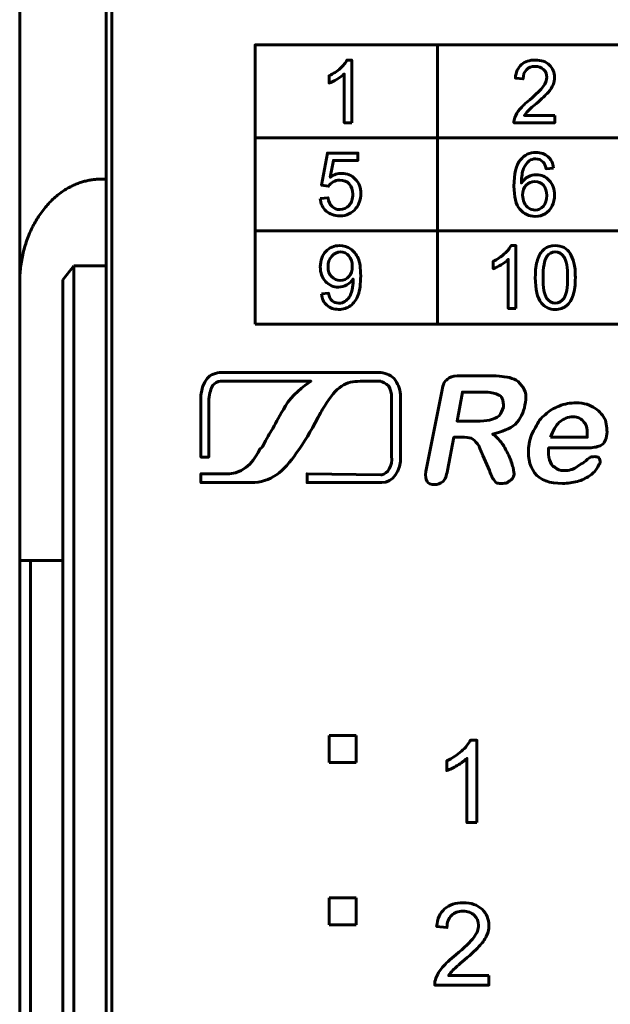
# Model space of a CAD drawing. Header units: millimetres. Extents: x -13 to 39, y -19 to 89.
# Tile 10 of 16: x -6 to 5, y 53 to 71. Entities that reach past the tile are written whole.
import ezdxf

# ---------------------------------------------------------------- set-up
doc = ezdxf.new("R2010")
doc.units = ezdxf.units.MM
doc.linetypes.add('K5LT32782', pattern=[0])
doc.linetypes.add('K5LT32784', pattern=[0])

msp = doc.modelspace()

# ---------------------------------------------------------------- linework, layer by layer
at = {"color": 150, "linetype": 'K5LT32782', "lineweight": 60, "true_color": 0x0080ff}
for p, q in [((-4.661, 68.158), (-4.661, 73.038)), ((-6.261, 72.593), (-6.261, 66.238)), ((-4.561, 71.638), (-4.561, 49.238)), ((1.458, 70.638), (1.458, 65.484)), ((-1.91, 68.92), (11.989, 68.92)), ((-4.661, 68.158), (-4.761, 68.158)), ((-4.661, 68.158), (-4.661, 66.558)), ((-1.91, 67.202), (11.989, 67.202)), ((-5.461, 66.302), (-5.261, 66.558)), ((-5.261, 46.338), (-5.261, 66.558)), ((-5.261, 66.558), (-4.661, 66.558)), ((-4.661, 49.238), (-4.661, 66.558)), ((-6.261, 66.238), (-6.261, 61.118)), ((-5.461, 66.302), (-5.461, 46.03)), ((-6.261, 61.118), (-6.261, 8.557)), ((-6.061, 61.118), (-6.261, 61.118)), ((-6.061, 8.557), (-6.061, 61.118)), ((-5.461, 61.118), (-6.061, 61.118)), ((-0.541, 57.388), (-0.541, 57.888)), ((-0.541, 57.888), (-0.041, 57.888)), ((-0.041, 57.888), (-0.041, 57.388)), ((-0.041, 57.388), (-0.541, 57.388)), ((-0.541, 54.888), (-0.041, 54.888)), ((-0.541, 54.388), (-0.541, 54.888)), ((-0.041, 54.888), (-0.041, 54.388)), ((-0.041, 54.388), (-0.541, 54.388))]:
    msp.add_line(p, q, dxfattribs=at)
at = {"color": 150, "linetype": 'K5LT32784', "lineweight": 60, "true_color": 0x0080ff}
msp.add_lwpolyline([(-1.91, 65.484), (11.989, 65.484), (11.989, 70.638), (-1.91, 70.638)], close=True, dxfattribs=at)
at = {"color": 150, "linetype": 'K5LT32782', "lineweight": 60, "true_color": 0x0080ff}
for points, knots in [([(-0.123, 69.199), (-0.123, 69.199), (-0.263, 69.199), (-0.263, 69.199), (-0.263, 70.103), (-0.263, 70.103), (-0.296, 70.07), (-0.34, 70.037), (-0.449, 69.972), (-0.499, 69.948), (-0.542, 69.932), (-0.542, 69.932), (-0.542, 70.069), (-0.542, 70.069), (-0.464, 70.106), (-0.396, 70.151), (-0.337, 70.204), (-0.279, 70.257), (-0.237, 70.308), (-0.213, 70.358), (-0.213, 70.358), (-0.123, 70.358), (-0.123, 70.358), (-0.123, 69.199), (-0.123, 69.199)], [0, 0, 0, 0, 0.111111, 0.111111, 0.222222, 0.222222, 0.222222, 0.333333, 0.333333, 0.444444, 0.444444, 0.444444, 0.555556, 0.555556, 0.555556, 0.666667, 0.666667, 0.666667, 0.777778, 0.777778, 0.777778, 0.888889, 0.888889, 1, 1, 1, 1]), ([(3.626, 69.335), (3.626, 69.335), (3.626, 69.199), (3.626, 69.199), (2.873, 69.199), (2.873, 69.199), (2.872, 69.233), (2.878, 69.266), (2.89, 69.298), (2.909, 69.35), (2.94, 69.401), (2.983, 69.451), (3.025, 69.502), (3.086, 69.56), (3.165, 69.625), (3.288, 69.728), (3.372, 69.81), (3.415, 69.87), (3.459, 69.93), (3.481, 69.987), (3.481, 70.041), (3.481, 70.097), (3.461, 70.144), (3.422, 70.183), (3.382, 70.221), (3.33, 70.241), (3.266, 70.241), (3.199, 70.241), (3.145, 70.22), (3.105, 70.179), (3.064, 70.139), (3.044, 70.082), (3.043, 70.01), (3.043, 70.01), (2.9, 70.025), (2.9, 70.025), (2.91, 70.133), (2.947, 70.216), (3.011, 70.273), (3.075, 70.33), (3.161, 70.358), (3.27, 70.358), (3.379, 70.358), (3.465, 70.328), (3.529, 70.266), (3.592, 70.205), (3.624, 70.128), (3.624, 70.038), (3.624, 69.991), (3.615, 69.946), (3.596, 69.901), (3.578, 69.856), (3.547, 69.809), (3.503, 69.76), (3.46, 69.711), (3.388, 69.643), (3.288, 69.557), (3.204, 69.485), (3.151, 69.437), (3.127, 69.412), (3.103, 69.386), (3.083, 69.36), (3.068, 69.335), (3.068, 69.335), (3.626, 69.335), (3.626, 69.335)], [0, 0, 0, 0, 0.045455, 0.045455, 0.090909, 0.090909, 0.090909, 0.136364, 0.136364, 0.136364, 0.181818, 0.181818, 0.181818, 0.227273, 0.227273, 0.227273, 0.272727, 0.272727, 0.272727, 0.318182, 0.318182, 0.318182, 0.363636, 0.363636, 0.363636, 0.409091, 0.409091, 0.409091, 0.454545, 0.454545, 0.454545, 0.5, 0.5, 0.5, 0.545455, 0.545455, 0.545455, 0.590909, 0.590909, 0.590909, 0.636364, 0.636364, 0.636364, 0.681818, 0.681818, 0.681818, 0.727273, 0.727273, 0.727273, 0.772727, 0.772727, 0.772727, 0.818182, 0.818182, 0.818182, 0.863636, 0.863636, 0.863636, 0.909091, 0.909091, 0.909091, 0.954545, 0.954545, 0.954545, 1, 1, 1, 1]), ([(-0.709, 67.804), (-0.709, 67.804), (-0.563, 67.815), (-0.563, 67.815), (-0.552, 67.743), (-0.527, 67.688), (-0.487, 67.652), (-0.448, 67.615), (-0.4, 67.597), (-0.344, 67.597), (-0.276, 67.597), (-0.219, 67.623), (-0.173, 67.674), (-0.127, 67.726), (-0.104, 67.794), (-0.104, 67.879), (-0.104, 67.96), (-0.126, 68.024), (-0.17, 68.07), (-0.214, 68.117), (-0.273, 68.14), (-0.345, 68.14), (-0.391, 68.14), (-0.431, 68.13), (-0.467, 68.109), (-0.503, 68.088), (-0.531, 68.061), (-0.551, 68.028), (-0.551, 68.028), (-0.683, 68.047), (-0.683, 68.047), (-0.574, 68.64), (-0.574, 68.64), (-0.01, 68.64), (-0.01, 68.64), (-0.01, 68.505), (-0.01, 68.505), (-0.462, 68.505), (-0.462, 68.505), (-0.523, 68.193), (-0.523, 68.193), (-0.455, 68.242), (-0.383, 68.266), (-0.309, 68.266), (-0.21, 68.266), (-0.126, 68.231), (-0.058, 68.161), (0.01, 68.092), (0.044, 68.002), (0.044, 67.892), (0.044, 67.788), (0.014, 67.697), (-0.046, 67.621), (-0.119, 67.528), (-0.218, 67.481), (-0.344, 67.481), (-0.447, 67.481), (-0.531, 67.511), (-0.597, 67.57), (-0.662, 67.628), (-0.699, 67.706), (-0.709, 67.804)], [0, 0, 0, 0, 0.045455, 0.045455, 0.045455, 0.090909, 0.090909, 0.090909, 0.136364, 0.136364, 0.136364, 0.181818, 0.181818, 0.181818, 0.227273, 0.227273, 0.227273, 0.272727, 0.272727, 0.272727, 0.318182, 0.318182, 0.318182, 0.363636, 0.363636, 0.363636, 0.409091, 0.409091, 0.409091, 0.454545, 0.454545, 0.5, 0.5, 0.545455, 0.545455, 0.590909, 0.590909, 0.636364, 0.636364, 0.681818, 0.681818, 0.681818, 0.727273, 0.727273, 0.727273, 0.772727, 0.772727, 0.772727, 0.818182, 0.818182, 0.818182, 0.863636, 0.863636, 0.863636, 0.909091, 0.909091, 0.909091, 0.954545, 0.954545, 0.954545, 1, 1, 1, 1]), ([(3.605, 68.363), (3.605, 68.363), (3.467, 68.352), (3.467, 68.352), (3.455, 68.407), (3.437, 68.448), (3.414, 68.473), (3.376, 68.514), (3.329, 68.534), (3.274, 68.534), (3.229, 68.534), (3.189, 68.521), (3.155, 68.496), (3.111, 68.463), (3.077, 68.416), (3.051, 68.354), (3.026, 68.291), (3.013, 68.202), (3.012, 68.087), (3.045, 68.139), (3.086, 68.178), (3.135, 68.202), (3.184, 68.228), (3.235, 68.24), (3.288, 68.24), (3.381, 68.24), (3.461, 68.205), (3.526, 68.136), (3.592, 68.066), (3.624, 67.977), (3.624, 67.866), (3.624, 67.794), (3.609, 67.726), (3.578, 67.664), (3.547, 67.602), (3.505, 67.554), (3.451, 67.521), (3.398, 67.488), (3.337, 67.471), (3.268, 67.471), (3.152, 67.471), (3.057, 67.515), (2.984, 67.602), (2.91, 67.689), (2.874, 67.832), (2.874, 68.031), (2.874, 68.254), (2.914, 68.416), (2.995, 68.518), (3.066, 68.606), (3.162, 68.65), (3.282, 68.65), (3.372, 68.65), (3.445, 68.624), (3.502, 68.574), (3.56, 68.523), (3.594, 68.453), (3.605, 68.363)], [0, 0, 0, 0, 0.052632, 0.052632, 0.052632, 0.105263, 0.105263, 0.105263, 0.157895, 0.157895, 0.157895, 0.210526, 0.210526, 0.210526, 0.263158, 0.263158, 0.263158, 0.315789, 0.315789, 0.315789, 0.368421, 0.368421, 0.368421, 0.421053, 0.421053, 0.421053, 0.473684, 0.473684, 0.473684, 0.526316, 0.526316, 0.526316, 0.578947, 0.578947, 0.578947, 0.631579, 0.631579, 0.631579, 0.684211, 0.684211, 0.684211, 0.736842, 0.736842, 0.736842, 0.789474, 0.789474, 0.789474, 0.842105, 0.842105, 0.842105, 0.894737, 0.894737, 0.894737, 0.947368, 0.947368, 0.947368, 1, 1, 1, 1]), ([(3.034, 67.865), (3.034, 67.816), (3.044, 67.769), (3.064, 67.725), (3.085, 67.68), (3.114, 67.646), (3.15, 67.623), (3.186, 67.599), (3.225, 67.587), (3.266, 67.587), (3.325, 67.587), (3.376, 67.612), (3.418, 67.66), (3.46, 67.708), (3.481, 67.774), (3.481, 67.857), (3.481, 67.937), (3.461, 68), (3.419, 68.046), (3.377, 68.092), (3.325, 68.115), (3.26, 68.115), (3.197, 68.115), (3.144, 68.092), (3.1, 68.046), (3.056, 68), (3.034, 67.939), (3.034, 67.865)], [0, 0, 0, 0, 0.111111, 0.111111, 0.111111, 0.222222, 0.222222, 0.222222, 0.333333, 0.333333, 0.333333, 0.444444, 0.444444, 0.444444, 0.555556, 0.555556, 0.555556, 0.666667, 0.666667, 0.666667, 0.777778, 0.777778, 0.777778, 0.888889, 0.888889, 0.888889, 1, 1, 1, 1]), ([(-0.685, 66.04), (-0.685, 66.04), (-0.551, 66.052), (-0.551, 66.052), (-0.54, 65.988), (-0.518, 65.942), (-0.486, 65.913), (-0.454, 65.884), (-0.413, 65.87), (-0.363, 65.87), (-0.32, 65.87), (-0.283, 65.88), (-0.25, 65.9), (-0.218, 65.92), (-0.191, 65.946), (-0.171, 65.98), (-0.15, 66.013), (-0.133, 66.058), (-0.119, 66.115), (-0.105, 66.172), (-0.098, 66.229), (-0.098, 66.288), (-0.098, 66.294), (-0.098, 66.304), (-0.099, 66.317), (-0.127, 66.272), (-0.165, 66.235), (-0.213, 66.207), (-0.261, 66.179), (-0.314, 66.165), (-0.37, 66.165), (-0.464, 66.165), (-0.543, 66.199), (-0.608, 66.269), (-0.673, 66.338), (-0.705, 66.429), (-0.705, 66.542), (-0.705, 66.66), (-0.671, 66.754), (-0.603, 66.825), (-0.536, 66.896), (-0.451, 66.932), (-0.348, 66.932), (-0.275, 66.932), (-0.207, 66.912), (-0.146, 66.871), (-0.085, 66.831), (-0.039, 66.773), (-0.007, 66.698), (0.025, 66.624), (0.041, 66.515), (0.041, 66.374), (0.041, 66.226), (0.025, 66.109), (-0.006, 66.022), (-0.038, 65.934), (-0.085, 65.868), (-0.147, 65.822), (-0.209, 65.776), (-0.282, 65.754), (-0.366, 65.754), (-0.455, 65.754), (-0.527, 65.778), (-0.583, 65.829), (-0.64, 65.879), (-0.673, 65.95), (-0.685, 66.04)], [0, 0, 0, 0, 0.045455, 0.045455, 0.045455, 0.090909, 0.090909, 0.090909, 0.136364, 0.136364, 0.136364, 0.181818, 0.181818, 0.181818, 0.227273, 0.227273, 0.227273, 0.272727, 0.272727, 0.272727, 0.318182, 0.318182, 0.318182, 0.363636, 0.363636, 0.363636, 0.409091, 0.409091, 0.409091, 0.454545, 0.454545, 0.454545, 0.5, 0.5, 0.5, 0.545455, 0.545455, 0.545455, 0.590909, 0.590909, 0.590909, 0.636364, 0.636364, 0.636364, 0.681818, 0.681818, 0.681818, 0.727273, 0.727273, 0.727273, 0.772727, 0.772727, 0.772727, 0.818182, 0.818182, 0.818182, 0.863636, 0.863636, 0.863636, 0.909091, 0.909091, 0.909091, 0.954545, 0.954545, 0.954545, 1, 1, 1, 1]), ([(2.909, 65.773), (2.909, 65.773), (2.769, 65.773), (2.769, 65.773), (2.769, 66.676), (2.769, 66.676), (2.736, 66.644), (2.692, 66.611), (2.583, 66.546), (2.533, 66.522), (2.49, 66.505), (2.49, 66.505), (2.49, 66.642), (2.49, 66.642), (2.568, 66.68), (2.636, 66.725), (2.695, 66.778), (2.753, 66.831), (2.795, 66.882), (2.819, 66.932), (2.819, 66.932), (2.909, 66.932), (2.909, 66.932), (2.909, 65.773), (2.909, 65.773)], [0, 0, 0, 0, 0.111111, 0.111111, 0.222222, 0.222222, 0.222222, 0.333333, 0.333333, 0.444444, 0.444444, 0.444444, 0.555556, 0.555556, 0.555556, 0.666667, 0.666667, 0.666667, 0.777778, 0.777778, 0.777778, 0.888889, 0.888889, 1, 1, 1, 1]), ([(3.268, 66.343), (3.268, 66.479), (3.282, 66.589), (3.309, 66.672), (3.337, 66.756), (3.378, 66.82), (3.433, 66.865), (3.487, 66.91), (3.555, 66.932), (3.638, 66.932), (3.699, 66.932), (3.752, 66.92), (3.799, 66.895), (3.845, 66.87), (3.883, 66.834), (3.912, 66.787), (3.942, 66.74), (3.965, 66.683), (3.982, 66.615), (4, 66.548), (4.008, 66.457), (4.008, 66.343), (4.008, 66.207), (3.994, 66.097), (3.967, 66.014), (3.94, 65.931), (3.899, 65.866), (3.844, 65.821), (3.79, 65.776), (3.721, 65.753), (3.638, 65.753), (3.529, 65.753), (3.443, 65.793), (3.38, 65.872), (3.305, 65.969), (3.268, 66.126), (3.268, 66.343)], [0, 0, 0, 0, 0.083333, 0.083333, 0.083333, 0.166667, 0.166667, 0.166667, 0.25, 0.25, 0.25, 0.333333, 0.333333, 0.333333, 0.416667, 0.416667, 0.416667, 0.5, 0.5, 0.5, 0.583333, 0.583333, 0.583333, 0.666667, 0.666667, 0.666667, 0.75, 0.75, 0.75, 0.833333, 0.833333, 0.833333, 0.916667, 0.916667, 0.916667, 1, 1, 1, 1]), ([(-0.115, 66.55), (-0.115, 66.631), (-0.136, 66.695), (-0.178, 66.743), (-0.22, 66.79), (-0.272, 66.814), (-0.332, 66.814), (-0.395, 66.814), (-0.448, 66.789), (-0.494, 66.737), (-0.54, 66.686), (-0.563, 66.619), (-0.563, 66.538), (-0.563, 66.464), (-0.541, 66.405), (-0.498, 66.359), (-0.454, 66.313), (-0.4, 66.29), (-0.336, 66.29), (-0.272, 66.29), (-0.219, 66.313), (-0.177, 66.359), (-0.135, 66.405), (-0.115, 66.468), (-0.115, 66.55)], [0, 0, 0, 0, 0.125, 0.125, 0.125, 0.25, 0.25, 0.25, 0.375, 0.375, 0.375, 0.5, 0.5, 0.5, 0.625, 0.625, 0.625, 0.75, 0.75, 0.75, 0.875, 0.875, 0.875, 1, 1, 1, 1]), ([(3.411, 66.342), (3.411, 66.152), (3.433, 66.026), (3.476, 65.963), (3.52, 65.901), (3.574, 65.87), (3.638, 65.87), (3.702, 65.87), (3.756, 65.901), (3.8, 65.964), (3.843, 66.027), (3.865, 66.153), (3.865, 66.342), (3.865, 66.532), (3.843, 66.658), (3.8, 66.721), (3.756, 66.783), (3.702, 66.814), (3.636, 66.814), (3.572, 66.814), (3.521, 66.787), (3.483, 66.732), (3.435, 66.662), (3.411, 66.531), (3.411, 66.342)], [0, 0, 0, 0, 0.125, 0.125, 0.125, 0.25, 0.25, 0.25, 0.375, 0.375, 0.375, 0.5, 0.5, 0.5, 0.625, 0.625, 0.625, 0.75, 0.75, 0.75, 0.875, 0.875, 0.875, 1, 1, 1, 1]), ([(-0.877, 64.426), (-1.629, 64.426), (-2.549, 64.426), (-2.549, 64.426), (-2.603, 64.426), (-2.658, 64.389), (-2.694, 64.353), (-2.73, 64.299), (-2.748, 64.208), (-2.767, 64.099), (-2.767, 64.099), (-2.767, 63.027), (-2.767, 63.027), (-2.912, 63.027), (-2.912, 63.027), (-2.912, 64.117), (-2.912, 64.117), (-2.912, 64.244), (-2.876, 64.353), (-2.821, 64.444), (-2.767, 64.535), (-2.675, 64.571), (-2.566, 64.59), (-2.566, 64.59), (-2.549, 64.59), (-2.549, 64.59), (0.086, 64.59), (0.086, 64.59), (0.413, 64.59), (0.413, 64.59), (0.522, 64.571), (0.613, 64.535), (0.685, 64.444), (0.74, 64.353), (0.777, 64.263), (0.777, 64.135), (0.777, 64.135), (0.777, 64.117), (0.777, 64.117), (0.777, 63.045), (0.777, 63.045), (0.794, 62.773), (0.631, 62.555), (0.431, 62.555), (0.431, 62.555), (0.413, 62.555), (0.413, 62.555), (-0.95, 62.555), (-0.95, 62.555), (-0.95, 62.718), (-0.95, 62.718), (0.413, 62.7), (0.413, 62.7), (0.431, 62.7), (0.431, 62.7), (0.54, 62.718), (0.631, 62.863), (0.613, 63.045), (0.613, 63.045), (0.613, 64.117), (0.613, 64.117), (0.613, 64.208), (0.595, 64.28), (0.559, 64.335), (0.504, 64.389), (0.45, 64.426), (0.395, 64.426), (0.395, 64.426), (0.413, 64.426), (0.413, 64.426), (0.086, 64.426), (0.086, 64.426), (0.066, 64.426), (0.031, 64.426)], [0, 0, 0, 0, 0.022147, 0.022147, 0.022147, 0.059633, 0.059633, 0.059633, 0.09712, 0.09712, 0.09712, 0.134606, 0.134606, 0.172093, 0.172093, 0.209579, 0.209579, 0.209579, 0.247065, 0.247065, 0.247065, 0.284552, 0.284552, 0.284552, 0.322038, 0.322038, 0.359525, 0.359525, 0.397011, 0.397011, 0.397011, 0.434498, 0.434498, 0.434498, 0.471984, 0.471984, 0.471984, 0.509471, 0.509471, 0.546957, 0.546957, 0.546957, 0.584443, 0.584443, 0.584443, 0.62193, 0.62193, 0.659416, 0.659416, 0.696903, 0.696903, 0.734389, 0.734389, 0.771876, 0.771876, 0.771876, 0.809362, 0.809362, 0.809362, 0.846849, 0.846849, 0.846849, 0.884335, 0.884335, 0.884335, 0.921822, 0.921822, 0.921822, 0.959308, 0.959308, 0.996794, 0.996794, 1, 1, 1, 1]), ([(-0.877, 64.426), (-0.877, 64.426), (-0.877, 64.426), (-0.877, 64.426), (-1.004, 64.353), (-1.241, 64.154), (-1.459, 63.79), (-1.513, 63.681), (-1.585, 63.554), (-1.64, 63.463), (-1.694, 63.372), (-1.767, 63.227), (-1.786, 63.209), (-1.803, 63.19), (-1.822, 63.173), (-1.895, 63.027), (-2.058, 62.737), (-2.385, 62.718), (-2.385, 62.718), (-2.912, 62.718), (-2.912, 62.718), (-2.912, 62.555), (-2.912, 62.555), (-1.985, 62.555), (-1.985, 62.555), (-1.803, 62.555), (-1.658, 62.609), (-1.513, 62.7), (-1.386, 62.791), (-1.258, 62.936), (-1.149, 63.1), (-0.986, 63.318), (-0.895, 63.481), (-0.75, 63.754), (-0.713, 63.808), (-0.696, 63.863), (-0.623, 63.972), (-0.514, 64.154), (-0.423, 64.263), (-0.313, 64.335), (-0.204, 64.408), (-0.095, 64.426), (0.031, 64.426), (0.031, 64.426), (0.031, 64.426), (0.031, 64.426)], [0, 0, 0, 0, 0.000038, 0.000038, 0.000038, 0.071462, 0.071462, 0.142887, 0.142887, 0.142887, 0.214311, 0.214311, 0.214311, 0.285736, 0.285736, 0.285736, 0.35716, 0.35716, 0.35716, 0.428585, 0.428585, 0.500009, 0.500009, 0.571434, 0.571434, 0.571434, 0.642858, 0.642858, 0.642858, 0.714283, 0.714283, 0.714283, 0.785707, 0.785707, 0.785707, 0.857132, 0.857132, 0.857132, 0.928556, 0.928556, 0.928556, 0.999981, 0.999981, 0.999981, 1, 1, 1, 1]), ([(1.903, 63.393), (1.903, 63.393), (1.764, 63.393), (1.764, 63.393), (1.645, 62.778), (1.645, 62.778), (1.625, 62.678), (1.605, 62.618), (1.565, 62.579), (1.505, 62.54), (1.466, 62.519), (1.347, 62.519), (1.287, 62.54), (1.267, 62.579), (1.248, 62.618), (1.228, 62.678), (1.248, 62.758), (1.248, 62.758), (1.546, 64.268), (1.546, 64.268), (1.565, 64.367), (1.585, 64.426), (1.645, 64.466), (1.684, 64.506), (1.744, 64.525), (1.824, 64.525), (1.824, 64.525), (2.479, 64.525), (2.479, 64.525), (2.578, 64.525), (2.638, 64.525), (2.697, 64.506), (2.777, 64.506), (2.816, 64.486), (2.876, 64.466), (2.935, 64.447), (2.976, 64.406), (3.015, 64.346), (3.056, 64.307), (3.075, 64.248), (3.095, 64.188), (3.095, 64.128), (3.095, 64.048), (3.075, 63.989), (3.056, 63.851), (2.995, 63.731), (2.896, 63.631), (2.797, 63.553), (2.658, 63.493), (2.479, 63.453), (2.539, 63.413), (2.598, 63.354), (2.658, 63.274), (2.697, 63.214), (2.738, 63.136), (2.777, 63.056), (2.816, 62.976), (2.837, 62.897), (2.857, 62.838), (2.876, 62.758), (2.876, 62.718), (2.876, 62.698), (2.857, 62.659), (2.857, 62.639), (2.837, 62.618), (2.816, 62.599), (2.777, 62.579), (2.757, 62.559), (2.717, 62.54), (2.678, 62.54), (2.638, 62.54), (2.598, 62.54), (2.559, 62.54), (2.539, 62.559), (2.518, 62.579), (2.499, 62.618), (2.479, 62.639), (2.459, 62.678), (2.44, 62.718), (2.419, 62.778), (2.419, 62.778), (2.3, 63.056), (2.3, 63.056), (2.261, 63.136), (2.241, 63.214), (2.201, 63.274), (2.161, 63.314), (2.122, 63.354), (2.082, 63.374), (2.042, 63.393), (1.982, 63.393), (1.903, 63.393)], [0, 0, 0, 0, 0.032258, 0.032258, 0.064516, 0.064516, 0.064516, 0.096774, 0.096774, 0.096774, 0.129032, 0.129032, 0.16129, 0.16129, 0.16129, 0.193548, 0.193548, 0.193548, 0.225806, 0.225806, 0.225806, 0.258065, 0.258065, 0.258065, 0.290323, 0.290323, 0.290323, 0.322581, 0.322581, 0.322581, 0.354839, 0.354839, 0.354839, 0.387097, 0.387097, 0.387097, 0.419355, 0.419355, 0.419355, 0.451613, 0.451613, 0.451613, 0.483871, 0.483871, 0.483871, 0.516129, 0.516129, 0.516129, 0.548387, 0.548387, 0.548387, 0.580645, 0.580645, 0.580645, 0.612903, 0.612903, 0.612903, 0.645161, 0.645161, 0.645161, 0.677419, 0.677419, 0.677419, 0.709677, 0.709677, 0.709677, 0.741935, 0.741935, 0.741935, 0.774194, 0.774194, 0.774194, 0.806452, 0.806452, 0.806452, 0.83871, 0.83871, 0.83871, 0.870968, 0.870968, 0.870968, 0.903226, 0.903226, 0.903226, 0.935484, 0.935484, 0.935484, 0.967742, 0.967742, 0.967742, 1, 1, 1, 1]), ([(2.3, 64.227), (2.3, 64.227), (1.922, 64.227), (1.922, 64.227), (1.824, 63.691), (1.824, 63.691), (2.181, 63.691), (2.181, 63.691), (2.28, 63.691), (2.36, 63.691), (2.419, 63.711), (2.499, 63.731), (2.559, 63.751), (2.598, 63.791), (2.638, 63.83), (2.658, 63.89), (2.678, 63.95), (2.678, 64.009), (2.678, 64.069), (2.658, 64.108), (2.638, 64.149), (2.618, 64.168), (2.559, 64.188), (2.518, 64.208), (2.44, 64.227), (2.3, 64.227)], [0, 0, 0, 0, 0.111111, 0.111111, 0.222222, 0.222222, 0.333333, 0.333333, 0.333333, 0.444444, 0.444444, 0.444444, 0.555556, 0.555556, 0.555556, 0.666667, 0.666667, 0.666667, 0.777778, 0.777778, 0.777778, 0.888889, 0.888889, 0.888889, 1, 1, 1, 1]), ([(4.227, 63.195), (4.227, 63.195), (3.512, 63.195), (3.512, 63.195), (3.512, 63.115), (3.512, 63.035), (3.533, 62.976), (3.552, 62.916), (3.572, 62.857), (3.631, 62.838), (3.671, 62.797), (3.73, 62.778), (3.79, 62.778), (3.85, 62.778), (3.89, 62.778), (3.929, 62.797), (3.95, 62.797), (3.989, 62.817), (4.028, 62.838), (4.069, 62.877), (4.108, 62.897), (4.148, 62.916), (4.168, 62.937), (4.227, 62.976), (4.267, 63.016), (4.287, 63.035), (4.326, 63.035), (4.367, 63.035), (4.386, 63.035), (4.426, 63.035), (4.445, 63.016), (4.466, 62.996), (4.466, 62.957), (4.466, 62.916), (4.445, 62.897), (4.426, 62.857), (4.406, 62.817), (4.367, 62.758), (4.326, 62.718), (4.267, 62.678), (4.207, 62.639), (4.128, 62.599), (4.049, 62.579), (3.95, 62.559), (3.87, 62.54), (3.771, 62.54), (3.533, 62.54), (3.354, 62.599), (3.254, 62.738), (3.155, 62.877), (3.115, 63.056), (3.155, 63.274), (3.175, 63.393), (3.214, 63.493), (3.274, 63.572), (3.313, 63.672), (3.373, 63.751), (3.453, 63.81), (3.533, 63.89), (3.611, 63.929), (3.711, 63.97), (3.81, 64.009), (3.909, 64.029), (4.028, 64.029), (4.168, 64.029), (4.287, 63.989), (4.367, 63.929), (4.466, 63.87), (4.525, 63.791), (4.565, 63.711), (4.585, 63.612), (4.605, 63.512), (4.585, 63.413), (4.565, 63.314), (4.525, 63.255), (4.466, 63.235), (4.406, 63.214), (4.326, 63.195), (4.227, 63.195)], [0, 0, 0, 0, 0.038462, 0.038462, 0.038462, 0.076923, 0.076923, 0.076923, 0.115385, 0.115385, 0.115385, 0.153846, 0.153846, 0.153846, 0.192308, 0.192308, 0.192308, 0.230769, 0.230769, 0.230769, 0.269231, 0.269231, 0.269231, 0.307692, 0.307692, 0.307692, 0.346154, 0.346154, 0.346154, 0.384615, 0.384615, 0.384615, 0.423077, 0.423077, 0.423077, 0.461538, 0.461538, 0.461538, 0.5, 0.5, 0.5, 0.538462, 0.538462, 0.538462, 0.576923, 0.576923, 0.576923, 0.615385, 0.615385, 0.615385, 0.653846, 0.653846, 0.653846, 0.692308, 0.692308, 0.692308, 0.730769, 0.730769, 0.730769, 0.769231, 0.769231, 0.769231, 0.807692, 0.807692, 0.807692, 0.846154, 0.846154, 0.846154, 0.884615, 0.884615, 0.884615, 0.923077, 0.923077, 0.923077, 0.961538, 0.961538, 0.961538, 1, 1, 1, 1]), ([(3.552, 63.393), (3.552, 63.393), (4.227, 63.393), (4.227, 63.393), (4.227, 63.532), (4.227, 63.612), (4.168, 63.672), (4.128, 63.731), (4.049, 63.771), (3.969, 63.771), (3.87, 63.771), (3.79, 63.731), (3.711, 63.672), (3.652, 63.612), (3.592, 63.512), (3.552, 63.393)], [0, 0, 0, 0, 0.2, 0.2, 0.2, 0.4, 0.4, 0.4, 0.6, 0.6, 0.6, 0.8, 0.8, 0.8, 1, 1, 1, 1]), ([(2.189, 56.277), (2.189, 56.277), (2.003, 56.277), (2.003, 56.277), (2.003, 57.463), (2.003, 57.463), (1.958, 57.42), (1.899, 57.377), (1.827, 57.334), (1.754, 57.292), (1.688, 57.26), (1.63, 57.238), (1.63, 57.238), (1.63, 57.418), (1.63, 57.418), (1.734, 57.467), (1.825, 57.526), (1.903, 57.596), (1.981, 57.666), (2.037, 57.733), (2.069, 57.799), (2.069, 57.799), (2.189, 57.799), (2.189, 57.799), (2.189, 56.277), (2.189, 56.277)], [0, 0, 0, 0, 0.111111, 0.111111, 0.222222, 0.222222, 0.222222, 0.333333, 0.333333, 0.333333, 0.444444, 0.444444, 0.444444, 0.555556, 0.555556, 0.555556, 0.666667, 0.666667, 0.666667, 0.777778, 0.777778, 0.777778, 0.888889, 0.888889, 1, 1, 1, 1]), ([(2.412, 53.454), (2.412, 53.454), (2.412, 53.277), (2.412, 53.277), (1.409, 53.277), (1.409, 53.277), (1.407, 53.321), (1.415, 53.364), (1.431, 53.406), (1.456, 53.474), (1.498, 53.542), (1.611, 53.674), (1.692, 53.75), (1.798, 53.836), (1.962, 53.971), (2.073, 54.078), (2.132, 54.157), (2.19, 54.236), (2.22, 54.311), (2.22, 54.382), (2.22, 54.455), (2.193, 54.517), (2.14, 54.568), (2.087, 54.619), (2.018, 54.644), (1.933, 54.644), (1.843, 54.644), (1.771, 54.617), (1.717, 54.564), (1.663, 54.51), (1.636, 54.436), (1.635, 54.341), (1.635, 54.341), (1.445, 54.36), (1.445, 54.36), (1.458, 54.503), (1.507, 54.612), (1.593, 54.686), (1.678, 54.761), (1.793, 54.799), (1.937, 54.799), (2.083, 54.799), (2.198, 54.758), (2.283, 54.678), (2.368, 54.597), (2.41, 54.497), (2.41, 54.377), (2.41, 54.317), (2.398, 54.257), (2.373, 54.198), (2.348, 54.14), (2.307, 54.078), (2.249, 54.013), (2.191, 53.948), (2.096, 53.859), (1.962, 53.746), (1.851, 53.652), (1.779, 53.589), (1.747, 53.555), (1.715, 53.522), (1.689, 53.488), (1.668, 53.454), (1.668, 53.454), (2.412, 53.454), (2.412, 53.454)], [0, 0, 0, 0, 0.045455, 0.045455, 0.090909, 0.090909, 0.090909, 0.136364, 0.136364, 0.136364, 0.181818, 0.181818, 0.227273, 0.227273, 0.227273, 0.272727, 0.272727, 0.272727, 0.318182, 0.318182, 0.318182, 0.363636, 0.363636, 0.363636, 0.409091, 0.409091, 0.409091, 0.454545, 0.454545, 0.454545, 0.5, 0.5, 0.5, 0.545455, 0.545455, 0.545455, 0.590909, 0.590909, 0.590909, 0.636364, 0.636364, 0.636364, 0.681818, 0.681818, 0.681818, 0.727273, 0.727273, 0.727273, 0.772727, 0.772727, 0.772727, 0.818182, 0.818182, 0.818182, 0.863636, 0.863636, 0.863636, 0.909091, 0.909091, 0.909091, 0.954545, 0.954545, 0.954545, 1, 1, 1, 1])]:
    msp.add_open_spline(points, degree=3, knots=knots, dxfattribs=at)
msp.add_rational_spline([(-6.261, 66.238), (-6.261, 67.363), (-5.64, 68.158), (-4.761, 68.158)], [1, 0.804737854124, 0.804737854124, 1], degree=3, dxfattribs=at)

doc.saveas('drawing.dxf')
